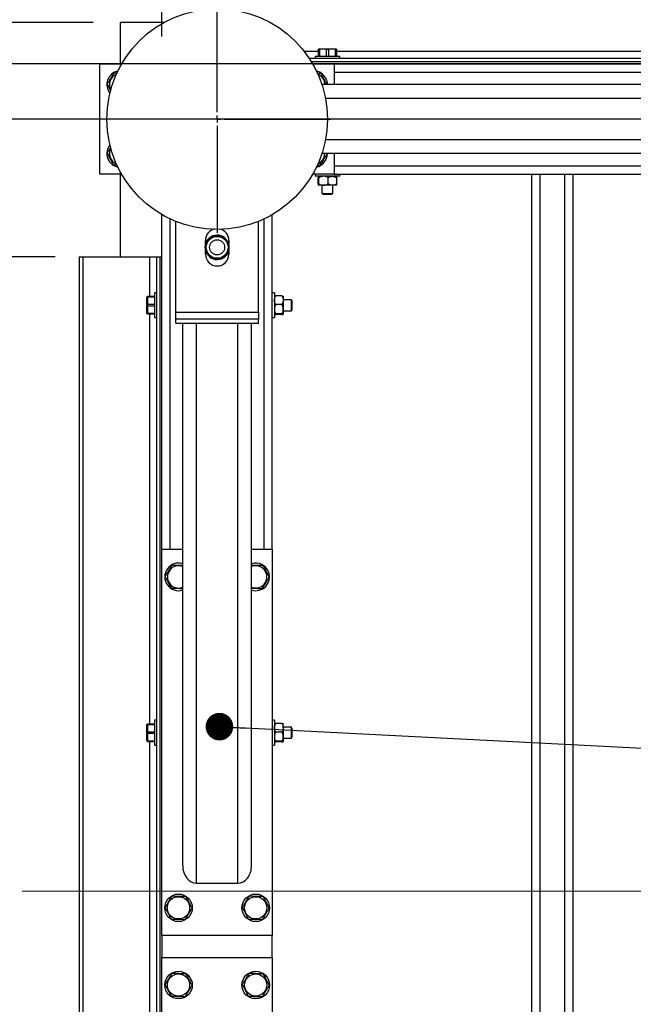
# Model space of a CAD drawing. Header units: millimetres. Extents: x 5 to 589, y 5 to 415.
# Tile 12 of 76: x 39 to 62, y 334 to 370. Entities that reach past the tile are written whole.
import ezdxf

# ---------------------------------------------------------------- set-up
doc = ezdxf.new("R2010")
doc.units = ezdxf.units.MM
doc.linetypes.add('CENTERX2', pattern=[20.32, 12.7, -2.54, 2.54, -2.54])
for name, color, linetype in [('COTES', 1, 'Continuous'), ('NOTES', 6, 'Continuous'), ('TRAIT-MIXTES', 3, 'CENTERX2')]:
    doc.layers.add(name, color=color, linetype=linetype)
doc.layers.add('TRAIT-FORT', color=4, linetype='Continuous', lineweight=25)
doc.styles.add('SLDTEXTSTYLE0', font='TXT', dxfattribs={"width": 0.75})
doc.styles.add('SLDTEXTSTYLE10', font='TXT', dxfattribs={"width": 0.6875})
doc.styles.add('SLDTEXTSTYLE11', font='TXT', dxfattribs={"width": 0.65625})
doc.dimstyles.new('SLDDIMSTYLE0', dxfattribs={"dimtxt": 3, "dimasz": 2, "dimexe": 0, "dimexo": 0.0625, "dimgap": 0.75, "dimtad": 1, "dimlfac": 20, "dimrnd": 1e-09, "dimzin": 12, "dimdsep": 46, "dimtxsty": 'SLDTEXTSTYLE0', "dimsah": 1, "dimcen": 0.09, "dimadec": 0, "dimazin": 3, "dimtfac": 1, "dimtofl": 0, "dimtmove": 0, "dimatfit": 3, "dimfxl": 1, "dimfrac": 2, "dimtolj": 1, "dimtzin": 12, "dimarcsym": 0})
doc.dimstyles.new('SLDDIMSTYLE1', dxfattribs={"dimtxt": 3, "dimasz": 2, "dimexe": 0, "dimexo": 0.0625, "dimgap": 0.75, "dimtad": 1, "dimlfac": 20, "dimrnd": 1e-09, "dimzin": 12, "dimdsep": 46, "dimtxsty": 'SLDTEXTSTYLE0', "dimsah": 1, "dimcen": 0.09, "dimadec": 0, "dimazin": 3, "dimtfac": 1, "dimtmove": 0, "dimatfit": 0, "dimfxl": 1, "dimfrac": 2, "dimtolj": 1, "dimtzin": 12, "dimarcsym": 0})
doc.dimstyles.new('SLDDIMSTYLE2', dxfattribs={"dimtxt": 0.18, "dimasz": 1, "dimexe": 0, "dimexo": 0.0625, "dimgap": 0, "dimtad": 0, "dimtih": 1, "dimtoh": 1, "dimdec": 0, "dimrnd": 1e-09, "dimzin": 0, "dimdsep": 46, "dimtxsty": 'Standard', "dimblk1": 'DOT', "dimblk2": 'DOT', "dimsah": 1, "dimcen": 0.09, "dimadec": 0, "dimazin": 0, "dimtfac": 1, "dimtdec": 0, "dimtofl": 0, "dimtmove": 0, "dimatfit": 3, "dimldrblk": 'DOT', "dimfxl": 1, "dimfrac": 2, "dimtolj": 1, "dimtzin": 0, "dimarcsym": 0})

# ---------------------------------------------------------------- blocks, each defined once
blk = doc.blocks.new('_D_30')
at = {"layer": 'COTES', "color": 1, "transparency": 16777216}
for p, q in [((154.523, 366.453), (32.2, 366.453)), ((33.2, 306.453), (33.2, 366.453)), ((154.523, 306.453), (32.2, 306.453))]:
    blk.add_line(p, q, dxfattribs=at)
for points in [[(33.2, 366.453), (32.7, 364.453), (33.7, 364.453)], [(33.2, 306.453), (33.7, 308.453), (32.7, 308.453)]]:
    blk.add_solid(points, dxfattribs=at)
at = {"layer": 'COTES', "color": 1, "transparency": 16777216, "char_height": 3, "attachment_point": 1, "rotation": 90, "style": 'SLDTEXTSTYLE0'}
for s, insert in [('=', (29.333, 340.886)), ('1200', (29.333, 332.019)), ('=', (29.333, 329.594))]:
    blk.add_mtext(s, dxfattribs=dict(at, insert=insert))
blk = doc.blocks.new('_D_33')
at = {"layer": 'COTES', "color": 1, "transparency": 16777216}
for p, q in [((69.248, 368.453), (26.593, 368.453)), ((27.593, 304.453), (27.593, 368.453)), ((43.648, 304.453), (26.593, 304.453))]:
    blk.add_line(p, q, dxfattribs=at)
for points in [[(27.593, 368.453), (27.093, 366.453), (28.093, 366.453)], [(27.593, 304.453), (28.093, 306.453), (27.093, 306.453)]]:
    blk.add_solid(points, dxfattribs=at)
at = {"layer": 'COTES', "color": 1, "transparency": 16777216, "char_height": 3, "attachment_point": 1, "rotation": 90}
for s, insert, style in [('=  cadre', (23.726, 333.844), 'SLDTEXTSTYLE10'), ('1280', (23.726, 324.978), 'SLDTEXTSTYLE0'), ('=', (23.726, 322.553), 'SLDTEXTSTYLE0')]:
    blk.add_mtext(s, dxfattribs=dict(at, insert=insert, style=style))
blk = doc.blocks.new('_D_34')
at = {"layer": 'COTES', "color": 1, "transparency": 16777216}
for p, q in [((40.773, 361.453), (37.326, 361.453)), ((38.326, 361.453), (38.326, 311.453)), ((40.773, 311.453), (37.326, 311.453))]:
    blk.add_line(p, q, dxfattribs=at)
for points in [[(38.326, 361.453), (37.826, 359.453), (38.826, 359.453)], [(38.326, 311.453), (38.826, 313.453), (37.826, 313.453)]]:
    blk.add_solid(points, dxfattribs=at)
at = {"layer": 'COTES', "color": 1, "transparency": 16777216, "char_height": 3, "attachment_point": 1, "rotation": 90, "style": 'SLDTEXTSTYLE0'}
for s, insert in [('= corniere', (34.459, 332.305)), ('1000', (34.459, 323.438)), ('=', (34.459, 321.013))]:
    blk.add_mtext(s, dxfattribs=dict(at, insert=insert))
blk = doc.blocks.new('_D_35')
at = {"layer": 'COTES', "color": 1, "transparency": 16777216}
for p, q in [((42.148, 369.953), (20.666, 369.953)), ((21.666, 302.953), (21.666, 369.953)), ((42.148, 302.953), (20.666, 302.953))]:
    blk.add_line(p, q, dxfattribs=at)
for points in [[(21.666, 369.953), (21.166, 367.953), (22.166, 367.953)], [(21.666, 302.953), (22.166, 304.953), (21.166, 304.953)]]:
    blk.add_solid(points, dxfattribs=at)
at = {"layer": 'COTES', "color": 1, "transparency": 16777216, "char_height": 3, "attachment_point": 1, "rotation": 90}
for s, insert, style in [('=   tole', (17.799, 335.536), 'SLDTEXTSTYLE11'), ('1340', (17.799, 326.669), 'SLDTEXTSTYLE0'), ('=', (17.799, 324.244), 'SLDTEXTSTYLE0')]:
    blk.add_mtext(s, dxfattribs=dict(at, insert=insert, style=style))
blk = doc.blocks.new('_D_37')
at = {"layer": 'COTES', "color": 1, "transparency": 16777216}
for p, q in [((43.148, 370.953), (43.148, 399.803)), ((169.648, 370.953), (169.648, 399.803)), ((169.648, 398.803), (43.148, 398.803))]:
    blk.add_line(p, q, dxfattribs=at)
for points in [[(43.148, 398.803), (45.148, 398.303), (45.148, 399.303)], [(169.648, 398.803), (167.648, 399.303), (167.648, 398.303)]]:
    blk.add_solid(points, dxfattribs=at)
at = {"layer": 'COTES', "color": 1, "transparency": 16777216, "char_height": 3, "attachment_point": 1, "style": 'SLDTEXTSTYLE0'}
for s, insert in [('2530', (97.723, 402.67)), ('tole', (107.714, 402.67))]:
    blk.add_mtext(s, dxfattribs=dict(at, insert=insert))
blk = doc.blocks.new('_D_38')
at = {"layer": 'COTES', "color": 1, "transparency": 16777216}
for p, q in [((44.648, 369.453), (44.648, 393.832)), ((168.898, 369.153), (168.898, 393.832)), ((44.648, 392.832), (168.898, 392.832))]:
    blk.add_line(p, q, dxfattribs=at)
for points in [[(44.648, 392.832), (46.648, 392.332), (46.648, 393.332)], [(168.898, 392.832), (166.898, 393.332), (166.898, 392.332)]]:
    blk.add_solid(points, dxfattribs=at)
at = {"layer": 'COTES', "color": 1, "transparency": 16777216, "char_height": 3, "attachment_point": 1, "style": 'SLDTEXTSTYLE0'}
for s, insert in [('2485', (95.852, 396.7)), ('cadre', (105.844, 396.7))]:
    blk.add_mtext(s, dxfattribs=dict(at, insert=insert))
blk = doc.blocks.new('_D_39')
at = {"layer": 'COTES', "color": 1, "transparency": 16777216}
for p, q in [((43.148, 370.953), (43.148, 393.832)), ((44.648, 369.453), (44.648, 393.832)), ((43.148, 392.832), (34.966, 392.832)), ((44.648, 392.832), (43.148, 392.832)), ((44.648, 392.832), (47.648, 392.832))]:
    blk.add_line(p, q, dxfattribs=at)
for points in [[(43.148, 392.832), (41.148, 393.332), (41.148, 392.332)], [(44.648, 392.832), (46.648, 392.332), (46.648, 393.332)]]:
    blk.add_solid(points, dxfattribs=at)
at = {"layer": 'COTES', "color": 1, "transparency": 16777216, "insert": (34.966, 396.7), "char_height": 3, "attachment_point": 1, "style": 'SLDTEXTSTYLE0'}
blk.add_mtext('30', dxfattribs=at)
blk = doc.blocks.new('_Dot')
at = {"color": 0, "linetype": 'ByBlock', "lineweight": -2}
blk.add_line((-0.5, 0), (-1, 0), dxfattribs=at)
at = {"color": 0, "linetype": 'ByBlock', "const_width": 0.5}
blk.add_lwpolyline([(-0.25, 0, 1), (0.25, 0, 1)], format="xyb", close=True, dxfattribs=at)
blk = doc.blocks.new('SW_CENTERMARKSYMBOL_3')
at = {"layer": 'TRAIT-MIXTES', "color": 0}
for p, q in [((0, 0.25), (0, 4.125)), ((-0.25, 0), (-4.125, 0)), ((0, 0), (-0.125, 0)), ((0, 0), (0, 0.125)), ((0, 0), (0, -0.125)), ((0, 0), (0.125, 0)), ((0.25, 0), (4.125, 0)), ((0, -0.25), (0, -4.125))]:
    blk.add_line(p, q, dxfattribs=at)

msp = doc.modelspace()

# ---------------------------------------------------------------- linework, layer by layer
at = {"color": 7, "linetype": 'Continuous', "lineweight": 18}
msp.add_line((39.57533, 338.45273), (161.66221, 338.45273), dxfattribs=at)
at = {"layer": 'TRAIT-FORT', "color": 4, "linetype": 'Continuous', "lineweight": 25}
for p, q in [((43.14779, 368.45271), (43.14779, 369.95274)), ((44.71124, 369.95274), (43.14779, 369.95274)), ((50.32275, 368.90275), (49.80968, 368.90275)), ((50.36176, 369.00269), (50.32275, 368.9923)), ((50.32275, 368.98362), (50.35632, 368.98362)), ((50.32275, 368.72775), (50.32275, 368.98362)), ((50.6142, 368.98362), (50.35632, 368.98362)), ((50.35632, 368.98362), (50.35632, 368.72775)), ((50.36176, 369.00269), (50.93377, 369.00269)), ((50.6142, 368.98362), (50.68124, 368.98362)), ((50.6142, 368.72775), (50.6142, 368.98362)), ((50.68124, 368.98362), (50.68124, 368.72775)), ((50.93921, 368.98362), (50.68124, 368.98362)), ((50.97278, 368.9923), (50.93377, 369.00269)), ((50.93921, 368.98362), (50.97278, 368.98362)), ((50.93921, 368.72775), (50.93921, 368.98362)), ((50.97278, 368.98362), (50.97278, 368.72775)), ((66.32274, 368.90275), (50.97278, 368.90275)), ((42.39772, 364.45271), (42.39772, 368.45271)), ((42.39772, 368.45271), (43.18364, 368.45271)), ((107.30708, 368.65269), (49.9884, 368.65269)), ((107.22802, 368.52776), (50.06746, 368.52776)), ((50.1119, 368.45271), (50.89772, 368.45271)), ((50.19773, 368.72775), (50.19773, 368.65269)), ((51.09781, 368.72775), (50.19773, 368.72775)), ((50.89772, 368.45271), (50.89772, 367.70274)), ((50.89772, 368.45271), (70.24778, 368.45271)), ((51.09781, 368.65269), (51.09781, 368.72775)), ((42.91499, 368.13475), (43.02181, 368.1316)), ((50.89772, 368.15278), (70.24778, 368.15278)), ((81.69063, 367.70274), (50.4474, 367.70274)), ((82.39778, 367.20273), (50.57681, 367.20273)), ((82.39778, 365.70269), (50.57681, 365.70269)), ((81.69063, 365.20277), (50.4474, 365.20277)), ((50.6305, 365.20277), (50.63833, 365.18828)), ((50.89772, 365.20277), (50.89772, 364.45271)), ((50.38055, 364.77067), (50.26925, 364.774)), ((50.89772, 364.75274), (70.24778, 364.75274)), ((43.18364, 364.45271), (42.39772, 364.45271)), ((43.14779, 361.45274), (43.14779, 364.45271)), ((50.89772, 364.45271), (50.1119, 364.45271)), ((50.19773, 364.45271), (50.19773, 364.37775)), ((51.06338, 364.37775), (50.19773, 364.37775)), ((50.3115, 364.103), (50.3115, 364.32749)), ((50.33534, 364.103), (50.33534, 364.32749)), ((50.6717, 364.103), (50.6717, 364.32749)), ((50.89772, 364.45271), (70.24778, 364.45271)), ((50.98403, 364.103), (50.98403, 364.32749)), ((51.09781, 364.37775), (51.06338, 364.37775)), ((51.09781, 364.37775), (51.09781, 364.45271)), ((58.0478, 364.45271), (58.0478, 308.45276)), ((58.34773, 364.45271), (58.34773, 308.45276)), ((59.24772, 364.45271), (59.24772, 308.45276)), ((59.54774, 364.45271), (59.54774, 308.45276)), ((50.50357, 364.05274), (50.32342, 364.05274)), ((50.44778, 364.05274), (50.44778, 363.75662)), ((50.82792, 364.05274), (50.50357, 364.05274)), ((50.97211, 364.05274), (50.82792, 364.05274)), ((50.84775, 363.75662), (50.84775, 364.05274)), ((50.44778, 363.75662), (50.49775, 363.72773)), ((50.44778, 363.75662), (50.84775, 363.75662)), ((50.49775, 363.72773), (50.79778, 363.72773)), ((50.79778, 363.72773), (50.84775, 363.75662)), ((44.64772, 350.85274), (44.64772, 362.98863)), ((44.94775, 350.85274), (44.94775, 362.83194)), ((45.14774, 359.45269), (45.14774, 362.74458)), ((48.1478, 359.45269), (48.1478, 362.74458)), ((48.34779, 350.85274), (48.34779, 362.83194)), ((48.64772, 350.85274), (48.64772, 362.98863)), ((46.22329, 361.9269), (46.22329, 362.05269)), ((46.86712, 362.16637), (46.91766, 362.14825)), ((46.88571, 362.12117), (46.91766, 362.14825)), ((46.8983, 362.11134), (46.92443, 362.13356)), ((46.91766, 362.14825), (46.92434, 362.14787)), ((46.92434, 362.14787), (46.92443, 362.13356)), ((46.99291, 361.99986), (47.01913, 362.02208)), ((47.01913, 362.02208), (47.03325, 362.0196)), ((47.07225, 362.05269), (47.07225, 361.9269)), ((46.22329, 361.55268), (46.22329, 361.67857)), ((47.03248, 362.01293), (47.00053, 361.98584)), ((47.03325, 362.0196), (47.03248, 362.01293)), ((47.03248, 362.01293), (47.04221, 361.96009)), ((47.07225, 361.67857), (47.07225, 361.55268)), ((41.64775, 361.45274), (41.64775, 311.45274)), ((41.64775, 361.45274), (41.77278, 361.45274)), ((41.77278, 361.45274), (41.77278, 311.45274)), ((41.77278, 361.45274), (44.19778, 361.45274)), ((44.19778, 361.45274), (44.44774, 361.45274)), ((44.19778, 361.45274), (44.19778, 360.02776)), ((44.44774, 361.45274), (44.44774, 311.45274)), ((44.44774, 361.45274), (44.57277, 361.45274)), ((44.57277, 361.45274), (44.57277, 311.45274)), ((44.57277, 361.45274), (44.64772, 361.45274)), ((46.26306, 361.59255), (46.25333, 361.64528)), ((46.2623, 361.58587), (46.26306, 361.59255)), ((46.27641, 361.58339), (46.2623, 361.58587)), ((46.26306, 361.59255), (46.29491, 361.61963)), ((46.30254, 361.60561), (46.27641, 361.58339)), ((46.39724, 361.49413), (46.37101, 361.47191)), ((46.3712, 361.4576), (46.37101, 361.47191)), ((46.37788, 361.45722), (46.3712, 361.4576)), ((46.40983, 361.4843), (46.37788, 361.45722)), ((46.42843, 361.439), (46.37788, 361.45722)), ((44.10823, 360.02776), (44.09774, 359.98875)), ((44.09774, 359.41674), (44.09774, 359.98875)), ((44.11691, 359.99419), (44.11691, 360.02776)), ((44.11691, 360.02776), (44.37278, 360.02776)), ((44.11691, 359.99419), (44.11691, 359.73622)), ((44.37278, 359.99419), (44.11691, 359.99419)), ((44.44774, 360.15269), (44.37278, 360.15269)), ((44.37278, 360.15269), (44.37278, 359.25271)), ((48.72277, 360.15269), (48.64772, 360.15269)), ((48.72277, 360.15269), (48.72277, 360.11836)), ((48.72277, 360.11836), (48.72277, 359.25271)), ((48.99753, 360.03901), (48.77303, 360.03901)), ((49.04779, 360.02709), (49.04779, 359.8828)), ((49.3439, 359.90273), (49.04779, 359.90273)), ((49.04779, 359.8828), (49.04779, 359.55855)), ((49.3728, 359.85276), (49.3439, 359.90273)), ((49.3439, 359.50276), (49.3439, 359.90273)), ((44.11691, 359.66918), (44.11691, 359.73622)), ((44.11691, 359.73622), (44.37278, 359.73622)), ((44.11691, 359.66918), (44.11691, 359.41121)), ((44.37278, 359.66918), (44.11691, 359.66918)), ((48.99753, 359.72668), (48.77303, 359.72668)), ((49.04779, 359.55855), (49.04779, 359.3784)), ((49.3439, 359.50276), (49.3728, 359.55273)), ((49.3728, 359.55273), (49.3728, 359.85276)), ((44.09774, 359.41674), (44.10823, 359.37773)), ((44.11691, 359.37773), (44.11691, 359.41121)), ((44.11691, 359.41121), (44.37278, 359.41121)), ((44.37278, 359.37773), (44.11691, 359.37773)), ((44.19778, 359.37773), (44.19778, 344.52769)), ((44.37278, 359.25271), (44.44774, 359.25271)), ((45.14774, 359.45269), (48.1478, 359.45269)), ((45.14774, 359.20273), (45.14774, 359.45269)), ((45.14774, 359.05272), (45.14774, 359.20273)), ((48.1478, 359.20273), (45.14774, 359.20273)), ((48.1478, 359.45269), (48.1478, 359.20273)), ((48.1478, 359.05272), (48.1478, 359.20273)), ((48.64772, 359.25271), (48.72277, 359.25271)), ((48.99753, 359.39032), (48.77303, 359.39032)), ((48.99753, 359.36638), (48.77303, 359.36638)), ((49.04779, 359.50276), (49.3439, 359.50276)), ((45.14774, 359.05272), (48.1478, 359.05272)), ((45.39779, 339.37527), (45.39779, 359.05272)), ((45.8978, 338.74918), (45.8978, 359.05272)), ((47.39774, 338.74918), (47.39774, 359.05272)), ((47.89775, 339.37527), (47.89775, 359.05272)), ((44.64772, 336.85271), (44.64772, 350.85274)), ((44.64772, 350.85274), (45.39779, 350.85274)), ((47.89775, 350.85274), (48.64772, 350.85274)), ((48.64772, 350.85274), (48.64772, 336.85271)), ((44.10823, 344.52769), (44.09774, 344.48868)), ((44.11691, 344.49421), (44.11691, 344.52769)), ((44.11691, 344.52769), (44.37278, 344.52769)), ((44.44774, 344.65271), (44.37278, 344.65271)), ((44.37278, 344.65271), (44.37278, 343.75273)), ((48.72277, 344.65271), (48.64772, 344.65271)), ((48.72277, 344.65271), (48.72277, 344.61829)), ((48.72277, 344.61829), (48.72277, 343.75273)), ((48.99753, 344.53904), (48.77303, 344.53904)), ((49.04779, 344.38282), (49.04779, 344.52702)), ((44.09774, 343.91676), (44.09774, 344.48868)), ((44.11691, 344.49421), (44.11691, 344.23625)), ((44.37278, 344.49421), (44.11691, 344.49421)), ((44.11691, 344.1692), (44.11691, 344.23625)), ((44.11691, 344.23625), (44.37278, 344.23625)), ((48.99753, 344.22661), (48.77303, 344.22661)), ((49.3439, 344.40276), (49.04779, 344.40276)), ((49.04779, 344.38282), (49.04779, 344.05848)), ((49.3728, 344.35269), (49.3439, 344.40276)), ((49.3439, 344.00269), (49.3439, 344.40276)), ((49.3728, 344.05276), (49.3728, 344.35269)), ((44.09774, 343.91676), (44.10823, 343.87776)), ((44.11691, 344.1692), (44.11691, 343.91123)), ((44.37278, 344.1692), (44.11691, 344.1692)), ((44.11691, 343.87776), (44.11691, 343.91123)), ((44.11691, 343.91123), (44.37278, 343.91123)), ((44.37278, 343.87776), (44.11691, 343.87776)), ((44.19778, 343.87776), (44.19778, 329.02771)), ((48.99753, 343.89035), (48.77303, 343.89035)), ((48.99753, 343.86641), (48.77303, 343.86641)), ((49.04779, 344.05848), (49.04779, 343.87843)), ((49.04779, 344.00269), (49.3439, 344.00269)), ((49.3439, 344.00269), (49.3728, 344.05276)), ((44.37278, 343.75273), (44.44774, 343.75273)), ((48.64772, 343.75273), (48.72277, 343.75273)), ((45.8978, 338.74918), (47.39774, 338.74918)), ((48.64772, 336.85271), (44.64772, 336.85271)), ((44.64772, 336.85271), (44.64772, 336.05277)), ((48.64772, 336.05277), (48.64772, 336.85271)), ((44.64772, 336.05277), (48.64772, 336.05277)), ((44.64772, 322.05273), (44.64772, 336.05277)), ((48.64772, 336.05277), (48.64772, 322.05273))]:
    msp.add_line(p, q, dxfattribs=at)
at = {"layer": 'TRAIT-FORT', "color": 4, "linetype": 'Continuous', "lineweight": 25, "flags": 128}
msp.add_lwpolyline([(50.61677, 367.87592), (50.64109, 367.78409), (50.64777, 367.70274)], dxfattribs=at)
at = {"layer": 'TRAIT-FORT', "color": 4, "linetype": 'Continuous', "lineweight": 25}
for centre, radius in [((46.64776, 366.45273), 4), ((46.64776, 361.80273), 0.3975), ((46.64776, 361.80273), 0.2725), ((45.24776, 337.85273), 0.5), ((45.24776, 337.85273), 0.40375), ((48.04776, 337.85273), 0.5), ((48.04776, 337.85273), 0.40375), ((45.24776, 335.05273), 0.5), ((45.24776, 335.05273), 0.40375), ((48.04776, 335.05273), 0.5), ((48.04776, 335.05273), 0.40375)]:
    msp.add_circle(centre, radius, dxfattribs=at)
for centre, radius, start, end in [((43.14776, 367.70273), 0.5, 101.7657, 218.926653), ((50.14776, 367.70273), 0.5, 20.26999, 78.233633), ((43.14776, 367.70273), 0.40375, 112.767288, 207.925064), ((50.14776, 367.70273), 0.40375, 28.317532, 67.229866), ((50.14776, 367.70273), 0.40375, 0, 28.317532), ((43.14776, 365.20273), 0.5, 141.073314, 258.234336), ((43.14776, 365.20273), 0.40375, 152.077182, 247.230465), ((50.14776, 365.20273), 0.5, 281.767792, 0), ((50.14776, 365.20273), 0.40375, 292.767373, 0), ((46.64776, 362.05273), 0.4245, 100.821786, 180), ((46.64776, 362.05273), 0.4245, 0, 74.882926), ((46.64776, 361.80273), 0.44229, 51.294349, 209.361473), ((46.64776, 361.80273), 0.42472, 58.903038, 201.752785), ((46.64776, 361.80273), 0.44229, 231.294349, 29.361473), ((46.64776, 361.80273), 0.42472, 238.903038, 21.752785), ((46.64776, 361.55273), 0.4245, 180, 0), ((45.24776, 349.85273), 0.5, 72.542397, 287.457603), ((45.24776, 349.85273), 0.40375, 68.190793, 291.809207), ((48.04776, 349.85273), 0.5, 20.26999, 107.457603), ((48.04776, 349.85273), 0.40375, 28.317532, 111.809207), ((48.04776, 349.85273), 0.40375, 248.190793, 28.317532), ((48.04776, 349.85273), 0.5, 252.542397, 20.26999)]:
    msp.add_arc(centre, radius, start, end, dxfattribs=at)
for centre, start_param, end_param in [((45.89776, 339.37526), 1.57079633, 3.14159265), ((47.39776, 339.37526), 3.14159265, 4.71238898)]:
    msp.add_ellipse(centre, major_axis=(0, 0.62607), ratio=0.79863551, start_param=start_param, end_param=end_param, dxfattribs=at)
for points, knots in [([(42.91499, 368.13475), (42.89262, 368.0985), (42.84741, 368.02521), (42.78029, 367.9167), (42.71637, 367.81282), (42.67705, 367.74923), (42.65722, 367.71714)], [0, 0, 0, 0, 0.26462673, 0.53495501, 0.76536157, 1, 1, 1, 1]), ([(50.27955, 368.12407), (50.28363, 368.12394), (50.32648, 368.1226), (50.36798, 368.12142), (50.40553, 368.12035)], [0, 0, 0, 0, 0.09504533, 1, 1, 1, 1]), ([(50.40553, 368.12035), (50.43513, 368.06538), (50.48408, 367.97446), (50.55512, 367.84265), (50.60031, 367.75877), (50.62524, 367.71251), (50.6305, 367.70274)], [0, 0, 0, 0, 0.39906981, 0.66004813, 0.92817502, 1, 1, 1, 1]), ([(42.65722, 367.71714), (42.68686, 367.66216), (42.73029, 367.58161), (42.77486, 367.49888), (42.78901, 367.47262)], [0, 0, 0, 0, 0.68248612, 1, 1, 1, 1]), ([(42.78539, 365.42489), (42.78256, 365.42028), (42.7598, 365.38317), (42.71628, 365.31282), (42.67703, 365.24926), (42.65722, 365.21718)], [0, 0, 0, 0, 0.06564053, 0.52840441, 1, 1, 1, 1]), ([(42.65722, 365.21718), (42.68685, 365.16218), (42.73584, 365.07125), (42.80688, 364.93937), (42.85474, 364.85073), (42.88218, 364.79972), (42.89001, 364.78516)], [0, 0, 0, 0, 0.385731, 0.63781939, 0.89664653, 1, 1, 1, 1]), ([(50.38055, 364.77067), (50.40293, 364.80691), (50.44819, 364.88018), (50.51506, 364.98885), (50.57922, 365.09257), (50.6185, 365.15618), (50.63833, 365.18828)], [0, 0, 0, 0, 0.264626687, 0.535017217, 0.765361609, 1, 1, 1, 1]), ([(43.01971, 364.78135), (43.01439, 364.78151), (42.97028, 364.78283), (42.92757, 364.78407), (42.89001, 364.78516)], [0, 0, 0, 0, 0.12050186, 1, 1, 1, 1]), ([(50.32342, 364.37775), (50.32132, 364.37485), (50.31716, 364.3691), (50.31338, 364.34129), (50.3115, 364.32749)], [0, 0, 0, 0, 0.50405951, 1, 1, 1, 1]), ([(50.33534, 364.32749), (50.33371, 364.33923), (50.33038, 364.3631), (50.32634, 364.3767), (50.32393, 364.37757), (50.32342, 364.37775)], [0, 0, 0, 0, 0.43236229, 0.87957354, 1, 1, 1, 1]), ([(50.50357, 364.37775), (50.50084, 364.3777), (50.45653, 364.37691), (50.3983, 364.36074), (50.34807, 364.33422), (50.33534, 364.32749)], [0, 0, 0, 0, 0.04679567, 0.75839904, 1, 1, 1, 1]), ([(50.6717, 364.32749), (50.65203, 364.33793), (50.59902, 364.36604), (50.54042, 364.37323), (50.50357, 364.37775)], [0, 0, 0, 0, 0.37114485, 1, 1, 1, 1]), ([(50.6717, 364.32749), (50.6931, 364.33923), (50.73662, 364.36309), (50.79052, 364.37671), (50.82136, 364.37757), (50.82792, 364.37775)], [0, 0, 0, 0, 0.43241015, 0.8794079, 1, 1, 1, 1]), ([(50.82792, 364.37775), (50.85539, 364.37485), (50.90989, 364.36909), (50.95945, 364.34129), (50.98403, 364.32749)], [0, 0, 0, 0, 0.5040042, 1, 1, 1, 1]), ([(50.97211, 364.37775), (50.97421, 364.37485), (50.97837, 364.3691), (50.98216, 364.34129), (50.98403, 364.32749)], [0, 0, 0, 0, 0.50405951, 1, 1, 1, 1]), ([(50.3115, 364.103), (50.31313, 364.09126), (50.31646, 364.06739), (50.32051, 364.05378), (50.32291, 364.05292), (50.32342, 364.05274)], [0, 0, 0, 0, 0.43236132, 0.87945235, 1, 1, 1, 1]), ([(50.32342, 364.05274), (50.32552, 364.05564), (50.32969, 364.0614), (50.33347, 364.0892), (50.33534, 364.103)], [0, 0, 0, 0, 0.50394286, 1, 1, 1, 1]), ([(50.33534, 364.103), (50.34807, 364.09625), (50.39826, 364.06965), (50.45652, 364.05302), (50.50084, 364.05276), (50.50357, 364.05274)], [0, 0, 0, 0, 0.24175576, 0.95322106, 1, 1, 1, 1]), ([(50.50357, 364.05274), (50.54043, 364.05721), (50.59905, 364.06431), (50.65203, 364.09252), (50.6717, 364.103)], [0, 0, 0, 0, 0.62870257, 1, 1, 1, 1]), ([(50.82792, 364.05274), (50.80041, 364.05564), (50.74585, 364.06138), (50.69628, 364.0892), (50.6717, 364.103)], [0, 0, 0, 0, 0.50420337, 1, 1, 1, 1]), ([(50.98403, 364.103), (50.96268, 364.09126), (50.91922, 364.06737), (50.86521, 364.05379), (50.83443, 364.05292), (50.82792, 364.05274)], [0, 0, 0, 0, 0.43226463, 0.87976656, 1, 1, 1, 1]), ([(50.98403, 364.103), (50.9824, 364.09126), (50.97908, 364.06739), (50.97502, 364.05378), (50.97262, 364.05292), (50.97211, 364.05274)], [0, 0, 0, 0, 0.43236132, 0.87945235, 1, 1, 1, 1]), ([(46.86712, 362.16637), (46.8551, 362.16707), (46.83485, 362.16826), (46.80484, 362.15885), (46.79263, 362.15502)], [0, 0, 0, 0, 0.593340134, 1, 1, 1, 1]), ([(46.92443, 362.13356), (46.9253, 362.1323), (46.92703, 362.12978), (46.93697, 362.11948), (46.95087, 362.10533), (46.96394, 362.09105), (46.97695, 362.07603), (46.98958, 362.06055), (47.00273, 362.043), (47.01262, 362.02957), (47.01748, 362.02313), (47.01876, 362.02232), (47.01913, 362.02208)], [0, 0, 0, 0, 0.11247352, 0.22496277, 0.33829074, 0.45204848, 0.49985346, 0.61328662, 0.72620414, 0.8399837, 0.95371511, 1, 1, 1, 1]), ([(46.25333, 361.64528), (46.25396, 361.65689), (46.25472, 361.67091), (46.26427, 361.69062), (46.26592, 361.69402)], [0, 0, 0, 0, 0.8277922, 1, 1, 1, 1]), ([(47.04221, 361.96009), (47.04136, 361.94842), (47.04026, 361.93312), (47.02973, 361.9116), (47.02724, 361.9065)], [0, 0, 0, 0, 0.76262405, 1, 1, 1, 1]), ([(46.37101, 361.47191), (46.3702, 361.47318), (46.36858, 361.47572), (46.35842, 361.48584), (46.34466, 361.50008), (46.33162, 361.51441), (46.31858, 361.52944), (46.30598, 361.54495), (46.29268, 361.56243), (46.28295, 361.57592), (46.27805, 361.58234), (46.27678, 361.58315), (46.27641, 361.58339)], [0, 0, 0, 0, 0.11239993, 0.2248766, 0.33795556, 0.45201714, 0.49981969, 0.6132471, 0.72639226, 0.83999182, 0.95371746, 1, 1, 1, 1]), ([(46.42843, 361.439), (46.44008, 361.43796), (46.45555, 361.43657), (46.47884, 361.44357), (46.4846, 361.4453)], [0, 0, 0, 0, 0.75297396, 1, 1, 1, 1]), ([(48.72277, 359.8828), (48.72567, 359.9103), (48.73142, 359.96486), (48.75924, 360.01443), (48.77303, 360.03901)], [0, 0, 0, 0, 0.50420337, 1, 1, 1, 1]), ([(48.72277, 360.02709), (48.72568, 360.02919), (48.73143, 360.03335), (48.75924, 360.03713), (48.77303, 360.03901)], [0, 0, 0, 0, 0.50405951, 1, 1, 1, 1]), ([(48.77303, 359.72668), (48.7613, 359.74804), (48.7374, 359.79151), (48.72383, 359.84549), (48.72296, 359.87628), (48.72277, 359.8828)], [0, 0, 0, 0, 0.43220057, 0.87976701, 1, 1, 1, 1]), ([(48.99753, 360.03901), (49.00927, 360.01765), (49.03315, 359.97418), (49.04674, 359.9202), (49.0476, 359.88935), (49.04779, 359.8828)], [0, 0, 0, 0, 0.43208955, 0.87941023, 1, 1, 1, 1]), ([(48.99753, 360.03901), (49.00926, 360.03738), (49.03313, 360.03405), (49.04674, 360.03), (49.0476, 360.0276), (49.04779, 360.02709)], [0, 0, 0, 0, 0.43236132, 0.87945235, 1, 1, 1, 1]), ([(49.04779, 359.8828), (49.04489, 359.85533), (49.03913, 359.80082), (49.01132, 359.75126), (48.99753, 359.72668)], [0, 0, 0, 0, 0.5040042, 1, 1, 1, 1]), ([(48.77303, 359.72668), (48.76256, 359.70701), (48.73435, 359.65403), (48.72724, 359.5954), (48.72277, 359.55855)], [0, 0, 0, 0, 0.37129743, 1, 1, 1, 1]), ([(48.72277, 359.55855), (48.72279, 359.55581), (48.72305, 359.5115), (48.73968, 359.45323), (48.76629, 359.40305), (48.77303, 359.39032)], [0, 0, 0, 0, 0.04677894, 0.75824424, 1, 1, 1, 1]), ([(49.04779, 359.55855), (49.04327, 359.5954), (49.03607, 359.65399), (49.00796, 359.70701), (48.99753, 359.72668)], [0, 0, 0, 0, 0.62885515, 1, 1, 1, 1]), ([(48.99753, 359.39032), (49.00425, 359.40305), (49.03078, 359.45327), (49.04694, 359.51151), (49.04774, 359.55581), (49.04779, 359.55855)], [0, 0, 0, 0, 0.24160096, 0.95320433, 1, 1, 1, 1]), ([(48.77303, 359.39032), (48.7613, 359.38869), (48.73742, 359.38536), (48.72382, 359.38132), (48.72296, 359.37891), (48.72277, 359.3784)], [0, 0, 0, 0, 0.43236229, 0.87957354, 1, 1, 1, 1]), ([(48.72277, 359.3784), (48.72568, 359.37631), (48.73143, 359.37216), (48.75924, 359.3683), (48.77303, 359.36638)], [0, 0, 0, 0, 0.50404489, 1, 1, 1, 1]), ([(49.04779, 359.3784), (49.04488, 359.3805), (49.03913, 359.38466), (49.01132, 359.38844), (48.99753, 359.39032)], [0, 0, 0, 0, 0.50394286, 1, 1, 1, 1]), ([(48.99753, 359.36638), (49.00926, 359.36806), (49.03313, 359.37146), (49.04674, 359.37549), (49.0476, 359.37789), (49.04779, 359.3784)], [0, 0, 0, 0, 0.43237768, 0.87945582, 1, 1, 1, 1]), ([(45.01498, 350.28473), (44.99262, 350.24848), (44.9474, 350.17519), (44.88028, 350.06668), (44.81636, 349.96281), (44.77704, 349.89921), (44.75721, 349.86712)], [0, 0, 0, 0, 0.26462673, 0.53495501, 0.76536157, 1, 1, 1, 1]), ([(45.01498, 350.28473), (45.05757, 350.28352), (45.14369, 350.28106), (45.27098, 350.27713), (45.35658, 350.27479), (45.39579, 350.27354), (45.39779, 350.27348)], [0, 0, 0, 0, 0.340186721, 0.68791312, 0.984068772, 1, 1, 1, 1]), ([(47.89775, 350.28235), (47.91293, 350.28191), (47.97174, 350.2802), (48.07124, 350.27717), (48.19306, 350.27364), (48.26781, 350.27144), (48.30554, 350.27033)], [0, 0, 0, 0, 0.11340786, 0.43939907, 0.71704304, 1, 1, 1, 1]), ([(48.30554, 350.27033), (48.33513, 350.21537), (48.38408, 350.12445), (48.45516, 349.99262), (48.5029, 349.90387), (48.53047, 349.85287), (48.53833, 349.83832)], [0, 0, 0, 0, 0.38547627, 0.63756487, 0.89655853, 1, 1, 1, 1]), ([(44.75721, 349.86712), (44.78684, 349.81216), (44.83585, 349.72126), (44.90689, 349.58939), (44.95471, 349.5007), (44.98217, 349.44966), (44.99, 349.43511)], [0, 0, 0, 0, 0.385565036, 0.637653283, 0.896646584, 1, 1, 1, 1]), ([(48.28056, 349.4207), (48.30294, 349.45695), (48.34817, 349.53021), (48.41513, 349.63882), (48.4792, 349.7426), (48.51851, 349.80622), (48.53833, 349.83832)], [0, 0, 0, 0, 0.26462682, 0.53485479, 0.76536149, 1, 1, 1, 1]), ([(45.39779, 349.42318), (45.38261, 349.42363), (45.3238, 349.42535), (45.2243, 349.42823), (45.10249, 349.4318), (45.02773, 349.434), (44.99, 349.43511)], [0, 0, 0, 0, 0.11340863, 0.43939526, 0.71704112, 1, 1, 1, 1]), ([(48.28056, 349.4207), (48.23797, 349.42197), (48.15186, 349.42454), (48.02456, 349.42827), (47.93896, 349.43065), (47.89975, 349.43189), (47.89775, 349.43196)], [0, 0, 0, 0, 0.34019383, 0.68791306, 0.98406877, 1, 1, 1, 1]), ([(48.72277, 344.38282), (48.72567, 344.41033), (48.73142, 344.46489), (48.75924, 344.51446), (48.77303, 344.53904)], [0, 0, 0, 0, 0.50420337, 1, 1, 1, 1]), ([(48.72277, 344.52702), (48.72567, 344.52916), (48.73143, 344.5334), (48.75924, 344.53717), (48.77303, 344.53904)], [0, 0, 0, 0, 0.50407483, 1, 1, 1, 1]), ([(48.99753, 344.53904), (49.00926, 344.51764), (49.03312, 344.47413), (49.04674, 344.42021), (49.0476, 344.38938), (49.04779, 344.38282)], [0, 0, 0, 0, 0.43247417, 0.87940744, 1, 1, 1, 1]), ([(48.99753, 344.53904), (49.00926, 344.53741), (49.03314, 344.53412), (49.04674, 344.52993), (49.0476, 344.52753), (49.04779, 344.52702)], [0, 0, 0, 0, 0.43234812, 0.87945603, 1, 1, 1, 1]), ([(48.77303, 344.22661), (48.7613, 344.248), (48.73742, 344.29153), (48.72383, 344.34552), (48.72296, 344.37631), (48.72277, 344.38282)], [0, 0, 0, 0, 0.43241332, 0.87981206, 1, 1, 1, 1]), ([(48.77303, 344.22661), (48.76256, 344.20697), (48.73431, 344.15402), (48.72723, 344.09538), (48.72277, 344.05848)], [0, 0, 0, 0, 0.3708848, 1, 1, 1, 1]), ([(49.04779, 344.38282), (49.04488, 344.35536), (49.03912, 344.30084), (49.01132, 344.25123), (48.99753, 344.22661)], [0, 0, 0, 0, 0.50381424, 1, 1, 1, 1]), ([(49.04779, 344.05848), (49.04328, 344.09537), (49.03611, 344.15399), (49.00796, 344.20697), (48.99753, 344.22661)], [0, 0, 0, 0, 0.62926792, 1, 1, 1, 1]), ([(48.72277, 344.05848), (48.72279, 344.05578), (48.72306, 344.01159), (48.73968, 343.95325), (48.76629, 343.90307), (48.77303, 343.89035)], [0, 0, 0, 0, 0.0463616, 0.75813839, 1, 1, 1, 1]), ([(48.77303, 343.89035), (48.7613, 343.88874), (48.73742, 343.88546), (48.72382, 343.88113), (48.72296, 343.8789), (48.72277, 343.87843)], [0, 0, 0, 0, 0.43236231, 0.87960409, 1, 1, 1, 1]), ([(48.72277, 343.87843), (48.72567, 343.87629), (48.73143, 343.87205), (48.75924, 343.86828), (48.77303, 343.86641)], [0, 0, 0, 0, 0.50407483, 1, 1, 1, 1]), ([(48.99753, 343.89035), (49.00425, 343.90307), (49.03078, 343.95329), (49.04693, 344.0116), (49.04774, 344.05578), (49.04779, 344.05848)], [0, 0, 0, 0, 0.241706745, 0.953621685, 1, 1, 1, 1]), ([(49.04779, 343.87843), (49.04488, 343.88053), (49.03913, 343.88469), (49.01132, 343.88847), (48.99753, 343.89035)], [0, 0, 0, 0, 0.50394286, 1, 1, 1, 1]), ([(48.99753, 343.86641), (49.00926, 343.86803), (49.03314, 343.87133), (49.04674, 343.87552), (49.0476, 343.87792), (49.04779, 343.87843)], [0, 0, 0, 0, 0.43234812, 0.87945603, 1, 1, 1, 1]), ([(45.01498, 338.28475), (44.99262, 338.24849), (44.9474, 338.1752), (44.88028, 338.06669), (44.81636, 337.96282), (44.77704, 337.89922), (44.75721, 337.86713)], [0, 0, 0, 0, 0.26462673, 0.53495501, 0.76536157, 1, 1, 1, 1]), ([(45.01498, 338.28475), (45.05755, 338.28347), (45.14364, 338.2809), (45.27116, 338.27722), (45.39306, 338.27365), (45.46777, 338.27145), (45.50546, 338.27034)], [0, 0, 0, 0, 0.26460804, 0.53506945, 0.76542396, 1, 1, 1, 1]), ([(45.50546, 338.27034), (45.53509, 338.21538), (45.5841, 338.12449), (45.65515, 337.99262), (45.70296, 337.90392), (45.73042, 337.85289), (45.73825, 337.83833)], [0, 0, 0, 0, 0.385565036, 0.637653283, 0.896646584, 1, 1, 1, 1]), ([(47.81497, 338.28475), (47.79259, 338.2485), (47.74736, 338.17524), (47.6804, 338.06663), (47.61633, 337.96285), (47.57702, 337.89923), (47.55719, 337.86713)], [0, 0, 0, 0, 0.26462682, 0.53485479, 0.76536149, 1, 1, 1, 1]), ([(47.81497, 338.28475), (47.85754, 338.28347), (47.94362, 338.2809), (48.07115, 338.27722), (48.19308, 338.27364), (48.26782, 338.27145), (48.30554, 338.27034)], [0, 0, 0, 0, 0.2645587, 0.53496967, 0.76528122, 1, 1, 1, 1]), ([(48.30554, 338.27034), (48.33513, 338.21538), (48.38408, 338.12446), (48.45516, 337.99263), (48.5029, 337.90388), (48.53047, 337.85288), (48.53833, 337.83833)], [0, 0, 0, 0, 0.38547627, 0.63756487, 0.89655853, 1, 1, 1, 1]), ([(44.75721, 337.86713), (44.78684, 337.81217), (44.83585, 337.72127), (44.90689, 337.5894), (44.95471, 337.50071), (44.98217, 337.44967), (44.99, 337.43512)], [0, 0, 0, 0, 0.385565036, 0.637653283, 0.896646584, 1, 1, 1, 1]), ([(45.48057, 337.42072), (45.50295, 337.45696), (45.54818, 337.53022), (45.61514, 337.63883), (45.67922, 337.74259), (45.71846, 337.80623), (45.73825, 337.83833)], [0, 0, 0, 0, 0.26465276, 0.53490721, 0.7654365, 1, 1, 1, 1]), ([(47.55719, 337.86713), (47.58683, 337.81217), (47.63584, 337.72127), (47.70688, 337.5894), (47.7547, 337.50071), (47.78215, 337.44967), (47.78999, 337.43512)], [0, 0, 0, 0, 0.385565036, 0.637653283, 0.896646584, 1, 1, 1, 1]), ([(48.28056, 337.42072), (48.30294, 337.45696), (48.34817, 337.53023), (48.41513, 337.63883), (48.4792, 337.74261), (48.51851, 337.80624), (48.53833, 337.83833)], [0, 0, 0, 0, 0.26462682, 0.53485479, 0.76536149, 1, 1, 1, 1]), ([(45.48057, 337.42072), (45.438, 337.42194), (45.35191, 337.4244), (45.22439, 337.42828), (45.10246, 337.43181), (45.02772, 337.43401), (44.99, 337.43512)], [0, 0, 0, 0, 0.26455318, 0.53496974, 0.76528125, 1, 1, 1, 1]), ([(48.28056, 337.42072), (48.23799, 337.42194), (48.1519, 337.4244), (48.02438, 337.42828), (47.90245, 337.43181), (47.82771, 337.43401), (47.78999, 337.43512)], [0, 0, 0, 0, 0.26455318, 0.53496974, 0.76528125, 1, 1, 1, 1]), ([(45.01498, 335.48476), (44.99262, 335.4485), (44.9474, 335.37522), (44.88028, 335.2667), (44.81636, 335.16283), (44.77704, 335.09923), (44.75721, 335.06714)], [0, 0, 0, 0, 0.26462673, 0.53495501, 0.76536157, 1, 1, 1, 1]), ([(45.01498, 335.48476), (45.05755, 335.48349), (45.14364, 335.48092), (45.27116, 335.47723), (45.39306, 335.47366), (45.46777, 335.47146), (45.50546, 335.47036)], [0, 0, 0, 0, 0.26460804, 0.53506945, 0.76542396, 1, 1, 1, 1]), ([(45.50546, 335.47036), (45.53509, 335.4154), (45.5841, 335.3245), (45.65515, 335.19263), (45.70296, 335.10393), (45.73042, 335.0529), (45.73825, 335.03834)], [0, 0, 0, 0, 0.385565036, 0.637653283, 0.896646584, 1, 1, 1, 1]), ([(47.81497, 335.48476), (47.79259, 335.44851), (47.74736, 335.37525), (47.6804, 335.26665), (47.61633, 335.16286), (47.57702, 335.09924), (47.55719, 335.06714)], [0, 0, 0, 0, 0.26462682, 0.53485479, 0.76536149, 1, 1, 1, 1]), ([(47.81497, 335.48476), (47.85754, 335.48349), (47.94362, 335.48092), (48.07115, 335.47723), (48.19308, 335.47366), (48.26782, 335.47146), (48.30554, 335.47036)], [0, 0, 0, 0, 0.2645587, 0.53496967, 0.76528122, 1, 1, 1, 1]), ([(48.30554, 335.47036), (48.33513, 335.41539), (48.38408, 335.32448), (48.45516, 335.19264), (48.5029, 335.10389), (48.53047, 335.0529), (48.53833, 335.03834)], [0, 0, 0, 0, 0.38547627, 0.63756487, 0.89655853, 1, 1, 1, 1]), ([(44.75721, 335.06714), (44.78684, 335.01218), (44.83585, 334.92129), (44.90689, 334.78941), (44.95471, 334.70072), (44.98217, 334.64969), (44.99, 334.63513)], [0, 0, 0, 0, 0.385565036, 0.637653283, 0.896646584, 1, 1, 1, 1]), ([(45.48057, 334.62073), (45.50295, 334.65697), (45.54819, 334.73023), (45.6151, 334.83883), (45.67927, 334.94253), (45.71847, 335.00621), (45.73825, 335.03834)], [0, 0, 0, 0, 0.26465365, 0.53490901, 0.76527687, 1, 1, 1, 1]), ([(47.55719, 335.06714), (47.58683, 335.01218), (47.63584, 334.92129), (47.70688, 334.78941), (47.7547, 334.70072), (47.78215, 334.64969), (47.78999, 334.63513)], [0, 0, 0, 0, 0.385565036, 0.637653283, 0.896646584, 1, 1, 1, 1]), ([(48.28056, 334.62073), (48.30294, 334.65697), (48.34817, 334.73023), (48.4151, 334.83883), (48.47925, 334.94256), (48.51851, 335.00621), (48.53833, 335.03834)], [0, 0, 0, 0, 0.26462773, 0.53485663, 0.76520193, 1, 1, 1, 1]), ([(45.48057, 334.62073), (45.438, 334.62195), (45.35191, 334.62442), (45.22439, 334.62829), (45.10246, 334.63182), (45.02772, 334.63402), (44.99, 334.63513)], [0, 0, 0, 0, 0.26455318, 0.53496974, 0.76528125, 1, 1, 1, 1]), ([(48.28056, 334.62073), (48.23799, 334.62195), (48.1519, 334.62442), (48.02438, 334.62829), (47.90245, 334.63182), (47.82771, 334.63402), (47.78999, 334.63513)], [0, 0, 0, 0, 0.26455318, 0.53496974, 0.76528125, 1, 1, 1, 1])]:
    msp.add_open_spline(points, degree=3, knots=knots, dxfattribs=at)

# ---------------------------------------------------------------- block references
at = {"layer": 'TRAIT-MIXTES', "color": 3}
msp.add_blockref('SW_CENTERMARKSYMBOL_3', (46.64776, 366.45273), dxfattribs=at)

# ---------------------------------------------------------------- dimensions: what is measured, and where the dimension line sits
at = {"layer": 'COTES', "color": 1}
for base, p1, p2, text, picture, middle in [((43.14776, 398.80273), (169.64776, 369.95273), (43.14776, 369.95273), '<> tole', '_D_37', (106.39776, 398.80273)), ((168.89776, 392.83238), (44.64776, 368.45273), (168.89776, 368.15273), '<> cadre', '_D_38', (106.77276, 392.83238))]:
    dim = msp.add_linear_dim(base=base, p1=p1, p2=p2, text=text, dimstyle='SLDDIMSTYLE0', dxfattribs=at)
    dim.commit()
    dim.dimension.update_dxf_attribs({"geometry": picture, "text_midpoint": middle, "dimtype": 160})
dim = msp.add_linear_dim(base=(43.14776, 392.83238), p1=(44.64776, 368.45273), p2=(43.14776, 369.95273), dimstyle='SLDDIMSTYLE1', dxfattribs=at)
dim.commit()
dim.dimension.update_dxf_attribs({"geometry": '_D_39', "text_midpoint": (37.18291, 392.83238), "dimtype": 160})
for base, p1, p2, text, picture, middle in [((21.66636, 369.95273), (43.14776, 302.95273), (43.14776, 369.95273), '=<>=   tole', '_D_35', (21.66636, 336.45273)), ((27.59342, 368.45273), (44.64776, 304.45273), (70.24776, 368.45273), '=<>=  cadre', '_D_33', (27.59342, 336.45273)), ((33.20011, 366.45273), (155.52276, 306.45273), (155.52276, 366.45273), '=<>=', '_D_30', (33.20011, 336.45273)), ((38.32622, 311.45273), (41.77276, 361.45273), (41.77276, 311.45273), '=<>= corniere', '_D_34', (38.32622, 336.45273))]:
    dim = msp.add_linear_dim(base=base, p1=p1, p2=p2, angle=90, text=text, dimstyle='SLDDIMSTYLE0', dxfattribs=at)
    dim.commit()
    dim.dimension.update_dxf_attribs({"geometry": picture, "text_midpoint": middle, "dimtype": 160})

# ---------------------------------------------------------------- leaders
at = {"layer": 'NOTES', "color": 211}
for points in [[(46.73068, 344.42258), (177.42138, 337.79874)], [(46.73068, 328.7341), (177.42138, 337.79874)]]:
    msp.add_leader(points, dimstyle='SLDDIMSTYLE2', dxfattribs=at)

doc.saveas('drawing.dxf')
